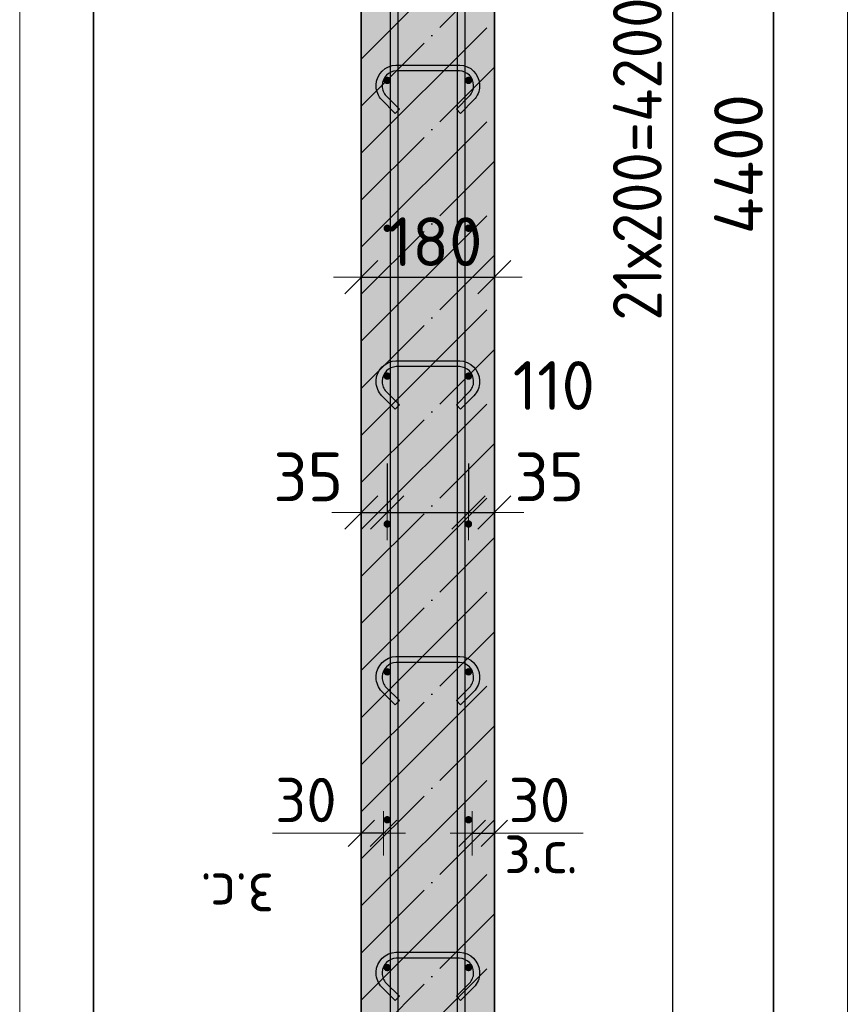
# Model space of a CAD drawing. Header units: millimetres. Extents: x 5077 to 50019, y 6526 to 90933.
# Tile 40 of 60: x 45876 to 46996, y 23879 to 25211. Entities that reach past the tile are written whole.
import ezdxf

# ---------------------------------------------------------------- set-up
doc = ezdxf.new("R2010")
doc.units = ezdxf.units.MM
doc.header["$PDMODE"] = 65
doc.linetypes.add('______11', pattern=[150, 120, -15, 0, -15])
doc.linetypes.add('______5', pattern=[330, 240, -30, 30, -30])
for name, color, linetype, lineweight in [('Standard', 7, 'Continuous', 25), ('Арм.стержн. вертикальными 1', 22, 'Continuous', 35), ('Арм.стержн.горизонт. 1', 180, 'Continuous', 35), ('Размерная линия_ общее', 7, 'Continuous', 13), ('Размерная линия_ общее_1', 7, 'Continuous', 13)]:
    doc.layers.add(name, color=color, linetype=linetype, lineweight=lineweight)
doc.layers.add('Арм.стержн.Стяжки', color=7, linetype='Continuous', lineweight=35, true_color=0x501e0f)
doc.styles.add('ISOCPEUR', font='ISOCPEUR')
doc.dimstyles.new('DIMSTYLE_3', dxfattribs={"dimtxt": 66, "dimasz": 75, "dimexe": 0, "dimexo": 0, "dimgap": 33, "dimtad": 2, "dimdec": 0, "dimrnd": 5, "dimzin": 12, "dimdsep": 46, "dimtxsty": 'ISOCPEUR', "dimblk1": 'ALL_ML_STRICH', "dimblk2": 'ALL_ML_STRICH', "dimsah": 1, "dimcen": 0, "dimclrd": 7, "dimclre": 256, "dimclrt": 7, "dimadec": 0, "dimazin": 0, "dimtfac": 1, "dimtdec": 0, "dimtix": 1, "dimtmove": 2, "dimatfit": 3, "dimfxl": 0, "dimtvp": 1.2, "dimtzin": 0, "dimlwd": 0, "dimlwe": -3, "dimarcsym": 0})
doc.dimstyles.new('DIMSTYLE_8', dxfattribs={"dimtxt": 60, "dimasz": 60, "dimexe": 0, "dimexo": 0.001, "dimgap": 30, "dimtad": 2, "dimdec": 0, "dimrnd": 5, "dimzin": 12, "dimdsep": 46, "dimtxsty": 'ISOCPEUR', "dimblk1": 'ALL_ML_STRICH', "dimblk2": 'ALL_ML_STRICH', "dimsah": 1, "dimcen": 0, "dimse1": 1, "dimse2": 1, "dimclrd": 7, "dimclre": 256, "dimclrt": 7, "dimadec": 0, "dimazin": 0, "dimtfac": 1, "dimtdec": 0, "dimtix": 1, "dimtmove": 2, "dimatfit": 3, "dimfxl": 0, "dimtvp": 1.2, "dimtzin": 0, "dimlwd": 0, "dimlwe": -3, "dimarcsym": 0})
doc.dimstyles.new('DIMSTYLE_9', dxfattribs={"dimtxt": 66, "dimasz": 75, "dimexe": 0, "dimexo": 0, "dimgap": 33, "dimtad": 2, "dimdec": 0, "dimrnd": 5, "dimzin": 12, "dimdsep": 46, "dimtxsty": 'ISOCPEUR', "dimblk1": 'ALL_ML_STRICH', "dimblk2": 'ALL_ML_STRICH', "dimsah": 1, "dimcen": 0, "dimclrd": 7, "dimclre": 256, "dimclrt": 7, "dimadec": 0, "dimazin": 0, "dimtfac": 1, "dimtdec": 0, "dimtix": 1, "dimtmove": 2, "dimatfit": 3, "dimfxl": 0, "dimtzin": 0, "dimlwd": 0, "dimlwe": -3, "dimarcsym": 0})

# ---------------------------------------------------------------- blocks, each defined once
blk = doc.blocks.new('ALL_ML_STRICH')
at = {"color": 0, "linetype": 'ByBlock', "lineweight": -2}
for p, q in [((0, -0.5), (0, 0.5)), ((-0.3, -0.3), (0.3, 0.3)), ((-1, 0), (0.5, 0))]:
    blk.add_line(p, q, dxfattribs=at)
blk = doc.blocks.new('*D184')
at = {"layer": 'DEFPOINTS', "color": 7, "linetype": 'Continuous', "lineweight": 13, "transparency": 33554687}
for p in [(46373.4, 24630.5), (46338.4, 24544.5), (46338.4, 24503.6)]:
    blk.add_point(p, dxfattribs=at)
at = {"layer": 'Размерная линия_ общее', "color": 253, "linetype": 'Continuous', "lineweight": -2, "true_color": 0xa0a0a0, "transparency": 33554687}
for p, q in [((46373.4, 24610.5), (46373.4, 24544.5)), ((46338.4, 24523.6), (46338.4, 24544.5))]:
    blk.add_line(p, q, dxfattribs=at)
at = {"layer": 'Размерная линия_ общее', "color": 7, "linetype": 'Continuous', "lineweight": -2, "transparency": 33554687}
blk.add_line((46338.4, 24544.5), (46373.4, 24544.5), dxfattribs=at)
at = {"layer": 'Размерная линия_ общее', "color": 7, "linetype": 'Continuous', "lineweight": 13, "transparency": 33554687, "xscale": 75, "yscale": 75, "zscale": 75}
blk.add_blockref('ALL_ML_STRICH', (46373.4, 24544.5), dxfattribs=at)
at = {"layer": 'Размерная линия_ общее', "color": 7, "linetype": 'Continuous', "lineweight": 13, "transparency": 33554687, "xscale": 75, "yscale": 75, "zscale": 75, "rotation": 180}
blk.add_blockref('ALL_ML_STRICH', (46338.4, 24544.5), dxfattribs=at)
at = {"layer": 'Размерная линия_ общее', "color": 7, "linetype": 'Continuous', "lineweight": 13, "transparency": 33554687, "insert": (46266.5, 24592.5), "char_height": 66, "width": 132, "attachment_point": 5, "style": 'ISOCPEUR'}
blk.add_mtext('\\A1;{35}', dxfattribs=at)
blk = doc.blocks.new('*D185')
at = {"layer": 'DEFPOINTS', "color": 7, "linetype": 'Continuous', "lineweight": 13, "transparency": 33554687}
for p in [(46373.4, 24630.5), (46483.4, 24630.5), (46373.4, 24544.5)]:
    blk.add_point(p, dxfattribs=at)
at = {"layer": 'Размерная линия_ общее', "color": 253, "linetype": 'Continuous', "lineweight": -2, "true_color": 0xa0a0a0, "transparency": 33554687}
for p, q in [((46373.4, 24610.5), (46373.4, 24544.5)), ((46483.4, 24610.5), (46483.4, 24544.5))]:
    blk.add_line(p, q, dxfattribs=at)
at = {"layer": 'Размерная линия_ общее', "color": 7, "linetype": 'Continuous', "lineweight": -2, "transparency": 33554687}
blk.add_line((46373.4, 24544.5), (46483.4, 24544.5), dxfattribs=at)
at = {"layer": 'Размерная линия_ общее', "color": 7, "linetype": 'Continuous', "lineweight": 13, "transparency": 33554687, "xscale": 75, "yscale": 75, "zscale": 75, "rotation": 180}
blk.add_blockref('ALL_ML_STRICH', (46373.4, 24544.5), dxfattribs=at)
at = {"layer": 'Размерная линия_ общее', "color": 7, "linetype": 'Continuous', "lineweight": 13, "transparency": 33554687, "xscale": 75, "yscale": 75, "zscale": 75}
blk.add_blockref('ALL_ML_STRICH', (46483.4, 24544.5), dxfattribs=at)
at = {"layer": 'Размерная линия_ общее', "color": 7, "linetype": 'Continuous', "lineweight": 13, "transparency": 33554687, "insert": (46598.9, 24716.1), "char_height": 66, "width": 198, "attachment_point": 5, "style": 'ISOCPEUR'}
blk.add_mtext('\\A1;{110}', dxfattribs=at)
blk = doc.blocks.new('*D186')
at = {"layer": 'DEFPOINTS', "color": 7, "linetype": 'Continuous', "lineweight": 13, "transparency": 33554687}
for p in [(46483.4, 24630.5), (46483.4, 24544.5), (46518.4, 24507)]:
    blk.add_point(p, dxfattribs=at)
at = {"layer": 'Размерная линия_ общее', "color": 253, "linetype": 'Continuous', "lineweight": -2, "true_color": 0xa0a0a0, "transparency": 33554687}
for p, q in [((46483.4, 24610.5), (46483.4, 24544.5)), ((46518.4, 24527), (46518.4, 24544.5))]:
    blk.add_line(p, q, dxfattribs=at)
at = {"layer": 'Размерная линия_ общее', "color": 7, "linetype": 'Continuous', "lineweight": -2, "transparency": 33554687}
blk.add_line((46483.4, 24544.5), (46518.4, 24544.5), dxfattribs=at)
at = {"layer": 'Размерная линия_ общее', "color": 7, "linetype": 'Continuous', "lineweight": 13, "transparency": 33554687, "xscale": 75, "yscale": 75, "zscale": 75}
blk.add_blockref('ALL_ML_STRICH', (46518.4, 24544.5), dxfattribs=at)
at = {"layer": 'Размерная линия_ общее', "color": 7, "linetype": 'Continuous', "lineweight": 13, "transparency": 33554687, "xscale": 75, "yscale": 75, "zscale": 75, "rotation": 180}
blk.add_blockref('ALL_ML_STRICH', (46483.4, 24544.5), dxfattribs=at)
at = {"layer": 'Размерная линия_ общее', "color": 7, "linetype": 'Continuous', "lineweight": 13, "transparency": 33554687, "insert": (46592.8, 24592.6), "char_height": 66, "width": 132, "attachment_point": 5, "style": 'ISOCPEUR'}
blk.add_mtext('\\A1;{35}', dxfattribs=at)
blk = doc.blocks.new('*D187')
at = {"layer": 'DEFPOINTS', "color": 7, "linetype": 'Continuous', "lineweight": 13, "transparency": 33554687}
for p in [(46488.4, 24110.4), (46488.4, 24101.7), (46518.4, 24101.7)]:
    blk.add_point(p, dxfattribs=at)
at = {"layer": 'Размерная линия_ общее_1', "color": 7, "linetype": 'Continuous', "lineweight": -2, "transparency": 33554687}
blk.add_line((46488.4, 24110.4), (46518.4, 24110.4), dxfattribs=at)
at = {"layer": 'Размерная линия_ общее_1', "color": 7, "linetype": 'Continuous', "lineweight": 13, "transparency": 33554687, "xscale": 60, "yscale": 60, "zscale": 60, "rotation": 180}
blk.add_blockref('ALL_ML_STRICH', (46488.4, 24110.4), dxfattribs=at)
at = {"layer": 'Размерная линия_ общее_1', "color": 7, "linetype": 'Continuous', "lineweight": 13, "transparency": 33554687, "xscale": 60, "yscale": 60, "zscale": 60}
blk.add_blockref('ALL_ML_STRICH', (46518.4, 24110.4), dxfattribs=at)
at = {"layer": 'Размерная линия_ общее_1', "color": 7, "linetype": 'Continuous', "lineweight": 13, "transparency": 33554687, "insert": (46579.4, 24155.4), "char_height": 60, "width": 120, "attachment_point": 5, "style": 'ISOCPEUR'}
blk.add_mtext('\\A1;{30}', dxfattribs=at)
at = {"layer": 'Размерная линия_ общее_1', "color": 7, "linetype": 'Continuous', "lineweight": 13, "transparency": 33554687, "insert": (46531.5, 24116.3), "char_height": 60, "width": 3, "attachment_point": 1, "line_spacing_factor": 0.60241, "style": 'ISOCPEUR'}
blk.add_mtext('з.с.', dxfattribs=at)
blk = doc.blocks.new('*D188')
at = {"layer": 'DEFPOINTS', "color": 7, "linetype": 'Continuous', "lineweight": 13, "transparency": 33554687}
for p in [(46368.4, 24110.4), (46338.4, 24101.7), (46368.4, 24101.7)]:
    blk.add_point(p, dxfattribs=at)
at = {"layer": 'Размерная линия_ общее_1', "color": 7, "linetype": 'Continuous', "lineweight": -2, "transparency": 33554687}
blk.add_line((46368.4, 24110.4), (46338.4, 24110.4), dxfattribs=at)
at = {"layer": 'Размерная линия_ общее_1', "color": 7, "linetype": 'Continuous', "lineweight": 13, "transparency": 33554687, "xscale": 60, "yscale": 60, "zscale": 60}
for p, rotation in [((46368.4, 24110.4), 360), ((46338.4, 24110.4), 180)]:
    blk.add_blockref('ALL_ML_STRICH', p, dxfattribs=dict(at, rotation=rotation))
at = {"layer": 'Размерная линия_ общее_1', "color": 7, "linetype": 'Continuous', "lineweight": 13, "transparency": 33554687, "insert": (46263.4, 24155.4), "char_height": 60, "width": 120, "attachment_point": 5, "style": 'ISOCPEUR'}
blk.add_mtext('\\A1;{30}', dxfattribs=at)
at = {"layer": 'Размерная линия_ общее_1', "color": 7, "linetype": 'Continuous', "lineweight": 13, "transparency": 33554687, "insert": (46220.4, 23996.3), "char_height": 60, "width": 3, "attachment_point": 1, "rotation": 180, "line_spacing_factor": 0.60241, "style": 'ISOCPEUR'}
blk.add_mtext('з.с.', dxfattribs=at)
blk = doc.blocks.new('*D189')
at = {"layer": 'DEFPOINTS', "color": 7, "linetype": 'Continuous', "lineweight": 13, "transparency": 33554687}
for p in [(46338.4, 24872.6), (46518.4, 24871), (46338.4, 24862.6)]:
    blk.add_point(p, dxfattribs=at)
at = {"layer": 'Размерная линия_ общее', "color": 253, "linetype": 'Continuous', "lineweight": -2, "true_color": 0xa0a0a0, "transparency": 33554687}
for p, q in [((46338.4, 24862.6), (46338.4, 24862.6)), ((46518.4, 24862.6), (46518.4, 24862.6))]:
    blk.add_line(p, q, dxfattribs=at)
at = {"layer": 'Размерная линия_ общее', "color": 7, "linetype": 'Continuous', "lineweight": -2, "transparency": 33554687}
blk.add_line((46338.4, 24862.6), (46518.4, 24862.6), dxfattribs=at)
at = {"layer": 'Размерная линия_ общее', "color": 7, "linetype": 'Continuous', "lineweight": 13, "transparency": 33554687, "xscale": 75, "yscale": 75, "zscale": 75, "rotation": 180}
blk.add_blockref('ALL_ML_STRICH', (46338.4, 24862.6), dxfattribs=at)
at = {"layer": 'Размерная линия_ общее', "color": 7, "linetype": 'Continuous', "lineweight": 13, "transparency": 33554687, "xscale": 75, "yscale": 75, "zscale": 75}
blk.add_blockref('ALL_ML_STRICH', (46518.4, 24862.6), dxfattribs=at)
at = {"layer": 'Размерная линия_ общее', "color": 7, "linetype": 'Continuous', "lineweight": 13, "transparency": 33554687, "insert": (46438.3, 24910.6), "char_height": 66, "width": 198, "attachment_point": 5, "style": 'ISOCPEUR'}
blk.add_mtext('\\A1;{180}', dxfattribs=at)
blk = doc.blocks.new('*D313')
at = {"layer": 'DEFPOINTS', "color": 7, "linetype": 'Continuous', "lineweight": 13, "transparency": 33554687}
for p in [(46518.4, 27218.8), (46518.4, 22818.8), (46896.8, 22818.8)]:
    blk.add_point(p, dxfattribs=at)
at = {"layer": 'Размерная линия_ общее', "color": 253, "linetype": 'Continuous', "lineweight": -2, "true_color": 0xa0a0a0, "transparency": 33554687}
for p, q in [((46538.4, 27218.8), (46896.8, 27218.8)), ((46538.4, 22818.8), (46896.8, 22818.8))]:
    blk.add_line(p, q, dxfattribs=at)
at = {"layer": 'Размерная линия_ общее', "color": 7, "linetype": 'Continuous', "lineweight": -2, "transparency": 33554687}
blk.add_line((46896.8, 22818.8), (46896.8, 27218.8), dxfattribs=at)
at = {"layer": 'Размерная линия_ общее', "color": 7, "linetype": 'Continuous', "lineweight": 13, "transparency": 33554687, "xscale": 75, "yscale": 75, "zscale": 75}
for p, rotation in [((46896.8, 27218.8), 90), ((46896.8, 22818.8), 270)]:
    blk.add_blockref('ALL_ML_STRICH', p, dxfattribs=dict(at, rotation=rotation))
at = {"layer": 'Размерная линия_ общее', "color": 7, "linetype": 'Continuous', "lineweight": 13, "transparency": 33554687, "insert": (46848.8, 25015.5), "char_height": 66, "width": 264, "attachment_point": 5, "rotation": 90, "style": 'ISOCPEUR'}
blk.add_mtext('\\A1;{4400}', dxfattribs=at)
blk = doc.blocks.new('*D316')
at = {"layer": 'DEFPOINTS', "color": 7, "linetype": 'Continuous', "lineweight": 13, "transparency": 33554687}
for p in [(46483.4, 27128.8), (46483.4, 22928.8), (46759.9, 22928.8)]:
    blk.add_point(p, dxfattribs=at)
at = {"layer": 'Размерная линия_ общее', "color": 253, "linetype": 'Continuous', "lineweight": -2, "true_color": 0xa0a0a0, "transparency": 33554687}
for p, q in [((46503.4, 27128.8), (46759.9, 27128.8)), ((46503.4, 22928.8), (46759.9, 22928.8))]:
    blk.add_line(p, q, dxfattribs=at)
at = {"layer": 'Размерная линия_ общее', "color": 7, "linetype": 'Continuous', "lineweight": -2, "transparency": 33554687}
blk.add_line((46759.9, 22928.8), (46759.9, 27128.8), dxfattribs=at)
at = {"layer": 'Размерная линия_ общее', "color": 7, "linetype": 'Continuous', "lineweight": 13, "transparency": 33554687, "xscale": 75, "yscale": 75, "zscale": 75}
for p, rotation in [((46759.9, 27128.8), 90), ((46759.9, 22928.8), 270)]:
    blk.add_blockref('ALL_ML_STRICH', p, dxfattribs=dict(at, rotation=rotation))
at = {"layer": 'Размерная линия_ общее', "color": 7, "linetype": 'Continuous', "lineweight": 13, "transparency": 33554687, "insert": (46678.9, 24803.8), "char_height": 66, "width": 3.3, "attachment_point": 1, "rotation": 90, "line_spacing_factor": 0.60241, "style": 'ISOCPEUR'}
blk.add_mtext('\\W0.91;21х200=4200', dxfattribs=at)

msp = doc.modelspace()

# ---------------------------------------------------------------- hatches: boundary and pattern name
at = {"layer": 'Standard', "linetype": 'Continuous', "lineweight": -3, "true_color": 0xc7c7c7, "transparency": 33554687}
msp.add_hatch(color=9, dxfattribs=at).paths.add_polyline_path([(46518.4, 27218.8), (46338.4, 27218.8), (46338.4, 22818.8), (46518.4, 22818.8)])
at = {"layer": 'Арм.стержн.горизонт. 1', "linetype": 'Continuous', "lineweight": 50, "transparency": 33554687}
for points in [[(46378.4, 25128.8), (46378.1, 25130.7), (46377, 25132.3), (46375.4, 25133.4), (46373.4, 25133.8), (46371.5, 25133.4), (46369.9, 25132.3), (46368.8, 25130.7), (46368.4, 25128.8), (46368.8, 25126.8), (46369.9, 25125.2), (46371.5, 25124.1), (46373.4, 25123.8), (46375.4, 25124.1), (46377, 25125.2), (46378.1, 25126.8)], [(46488.4, 25128.8), (46488.1, 25130.7), (46487, 25132.3), (46485.4, 25133.4), (46483.4, 25133.8), (46481.5, 25133.4), (46479.9, 25132.3), (46478.8, 25130.7), (46478.4, 25128.8), (46478.8, 25126.8), (46479.9, 25125.2), (46481.5, 25124.1), (46483.4, 25123.8), (46485.4, 25124.1), (46487, 25125.2), (46488.1, 25126.8)], [(46378.4, 24928.8), (46378.1, 24930.7), (46377, 24932.3), (46375.4, 24933.4), (46373.4, 24933.8), (46371.5, 24933.4), (46369.9, 24932.3), (46368.8, 24930.7), (46368.4, 24928.8), (46368.8, 24926.8), (46369.9, 24925.2), (46371.5, 24924.1), (46373.4, 24923.8), (46375.4, 24924.1), (46377, 24925.2), (46378.1, 24926.8)], [(46488.4, 24928.8), (46488.1, 24930.7), (46487, 24932.3), (46485.4, 24933.4), (46483.4, 24933.8), (46481.5, 24933.4), (46479.9, 24932.3), (46478.8, 24930.7), (46478.4, 24928.8), (46478.8, 24926.8), (46479.9, 24925.2), (46481.5, 24924.1), (46483.4, 24923.8), (46485.4, 24924.1), (46487, 24925.2), (46488.1, 24926.8)], [(46378.4, 24728.8), (46378.1, 24730.7), (46377, 24732.3), (46375.4, 24733.4), (46373.4, 24733.8), (46371.5, 24733.4), (46369.9, 24732.3), (46368.8, 24730.7), (46368.4, 24728.8), (46368.8, 24726.8), (46369.9, 24725.2), (46371.5, 24724.1), (46373.4, 24723.8), (46375.4, 24724.1), (46377, 24725.2), (46378.1, 24726.8)], [(46488.4, 24728.8), (46488.1, 24730.7), (46487, 24732.3), (46485.4, 24733.4), (46483.4, 24733.8), (46481.5, 24733.4), (46479.9, 24732.3), (46478.8, 24730.7), (46478.4, 24728.8), (46478.8, 24726.8), (46479.9, 24725.2), (46481.5, 24724.1), (46483.4, 24723.8), (46485.4, 24724.1), (46487, 24725.2), (46488.1, 24726.8)], [(46378.4, 24528.8), (46378.1, 24530.7), (46377, 24532.3), (46375.4, 24533.4), (46373.4, 24533.8), (46371.5, 24533.4), (46369.9, 24532.3), (46368.8, 24530.7), (46368.4, 24528.8), (46368.8, 24526.8), (46369.9, 24525.2), (46371.5, 24524.1), (46373.4, 24523.8), (46375.4, 24524.1), (46377, 24525.2), (46378.1, 24526.8)], [(46488.4, 24528.8), (46488.1, 24530.7), (46487, 24532.3), (46485.4, 24533.4), (46483.4, 24533.8), (46481.5, 24533.4), (46479.9, 24532.3), (46478.8, 24530.7), (46478.4, 24528.8), (46478.8, 24526.8), (46479.9, 24525.2), (46481.5, 24524.1), (46483.4, 24523.8), (46485.4, 24524.1), (46487, 24525.2), (46488.1, 24526.8)], [(46378.4, 24328.8), (46378.1, 24330.7), (46377, 24332.3), (46375.4, 24333.4), (46373.4, 24333.8), (46371.5, 24333.4), (46369.9, 24332.3), (46368.8, 24330.7), (46368.4, 24328.8), (46368.8, 24326.8), (46369.9, 24325.2), (46371.5, 24324.1), (46373.4, 24323.8), (46375.4, 24324.1), (46377, 24325.2), (46378.1, 24326.8)], [(46488.4, 24328.8), (46488.1, 24330.7), (46487, 24332.3), (46485.4, 24333.4), (46483.4, 24333.8), (46481.5, 24333.4), (46479.9, 24332.3), (46478.8, 24330.7), (46478.4, 24328.8), (46478.8, 24326.8), (46479.9, 24325.2), (46481.5, 24324.1), (46483.4, 24323.8), (46485.4, 24324.1), (46487, 24325.2), (46488.1, 24326.8)], [(46378.4, 24128.8), (46378.1, 24130.7), (46377, 24132.3), (46375.4, 24133.4), (46373.4, 24133.8), (46371.5, 24133.4), (46369.9, 24132.3), (46368.8, 24130.7), (46368.4, 24128.8), (46368.8, 24126.8), (46369.9, 24125.2), (46371.5, 24124.1), (46373.4, 24123.8), (46375.4, 24124.1), (46377, 24125.2), (46378.1, 24126.8)], [(46488.4, 24128.8), (46488.1, 24130.7), (46487, 24132.3), (46485.4, 24133.4), (46483.4, 24133.8), (46481.5, 24133.4), (46479.9, 24132.3), (46478.8, 24130.7), (46478.4, 24128.8), (46478.8, 24126.8), (46479.9, 24125.2), (46481.5, 24124.1), (46483.4, 24123.8), (46485.4, 24124.1), (46487, 24125.2), (46488.1, 24126.8)], [(46378.4, 23928.8), (46378.1, 23930.7), (46377, 23932.3), (46375.4, 23933.4), (46373.4, 23933.8), (46371.5, 23933.4), (46369.9, 23932.3), (46368.8, 23930.7), (46368.4, 23928.8), (46368.8, 23926.8), (46369.9, 23925.2), (46371.5, 23924.1), (46373.4, 23923.8), (46375.4, 23924.1), (46377, 23925.2), (46378.1, 23926.8)], [(46488.4, 23928.8), (46488.1, 23930.7), (46487, 23932.3), (46485.4, 23933.4), (46483.4, 23933.8), (46481.5, 23933.4), (46479.9, 23932.3), (46478.8, 23930.7), (46478.4, 23928.8), (46478.8, 23926.8), (46479.9, 23925.2), (46481.5, 23924.1), (46483.4, 23923.8), (46485.4, 23924.1), (46487, 23925.2), (46488.1, 23926.8)]]:
    msp.add_hatch(color=4, dxfattribs=at).paths.add_polyline_path(points)

# ---------------------------------------------------------------- linework, layer by layer
at = {"layer": 'Standard', "color": 52, "linetype": 'Continuous', "lineweight": -3, "transparency": 33554687}
for p, q in [((45976.1, 22630.8), (45976.1, 27542.1)), ((45976.1, 27542.1), (45976.1, 22630.8)), ((46896.1, 22630.8), (46896.1, 27542.1)), ((46896.1, 27542.1), (46896.1, 22630.8))]:
    msp.add_line(p, q, dxfattribs=at)
at = {"layer": 'Standard', "color": 7, "linetype": 'Continuous', "lineweight": 35, "transparency": 33554687}
for p, q in [((46338.4, 27218.8), (46338.4, 22818.8)), ((46518.4, 22818.8), (46518.4, 27218.8))]:
    msp.add_line(p, q, dxfattribs=at)
at = {"layer": 'Standard', "color": 253, "linetype": '______5', "lineweight": -3, "true_color": 0xababab, "transparency": 33554687}
for p, q in [((46338.4, 25157.7), (46518.4, 25337.7)), ((46338.4, 25030.4), (46518.4, 25210.4)), ((46338.4, 24903.1), (46518.4, 25083.1)), ((46338.4, 24775.9), (46518.4, 24955.9)), ((46338.4, 24648.6), (46518.4, 24828.6)), ((46338.4, 24521.3), (46518.4, 24701.3)), ((46338.4, 24394), (46518.4, 24574)), ((46338.4, 24266.7), (46518.4, 24446.7)), ((46338.4, 24139.5), (46518.4, 24319.5)), ((46338.4, 24012.2), (46518.4, 24192.2)), ((46338.4, 23884.9), (46518.4, 24064.9)), ((46338.4, 23757.6), (46518.4, 23937.6))]:
    msp.add_line(p, q, dxfattribs=at)
at = {"layer": 'Standard', "color": 253, "linetype": '______11', "lineweight": -3, "true_color": 0xababab, "transparency": 33554687}
for p, q in [((46338.4, 25094.1), (46518.4, 25274.1)), ((46338.4, 24966.8), (46518.4, 25146.8)), ((46338.4, 24839.5), (46518.4, 25019.5)), ((46338.4, 24712.2), (46518.4, 24892.2)), ((46338.4, 24584.9), (46518.4, 24764.9)), ((46338.4, 24457.7), (46518.4, 24637.7)), ((46338.4, 24330.4), (46518.4, 24510.4)), ((46338.4, 24203.1), (46518.4, 24383.1)), ((46338.4, 24075.8), (46518.4, 24255.8)), ((46338.4, 23948.5), (46518.4, 24128.5)), ((46338.4, 23821.3), (46518.4, 24001.3))]:
    msp.add_line(p, q, dxfattribs=at)
at = {"layer": 'Standard', "color": 7, "linetype": 'Continuous', "lineweight": 13, "transparency": 33554687}
for p, q in [((46338.4, 24110.4), (46218.4, 24110.4)), ((46518.4, 24110.4), (46638.4, 24110.4))]:
    msp.add_line(p, q, dxfattribs=at)
msp.add_lwpolyline([(45876.1, 22530.8), (46996.1, 22530.8), (46996.1, 27642.1), (45876.1, 27642.1), (45876.1, 22530.8)], dxfattribs=at)
at = {"layer": 'Арм.стержн. вертикальными 1', "color": 4, "linetype": 'Continuous', "lineweight": 25, "transparency": 33554687}
for points in [[(46468.4, 22818.8), (46468.4, 27339.7), (46467.8, 27344.2), (46466.2, 27348.8), (46463.9, 27353), (46461, 27356.4), (46457.6, 27359.3), (46453.4, 27361.6), (46448.9, 27363.1), (46444.3, 27363.8), (46168.4, 27363.8), (46168.4, 27373.8), (46445, 27373.8), (46451.1, 27372.9), (46457.5, 27370.8), (46463.3, 27367.5), (46468.1, 27363.5), (46472.2, 27358.7), (46475.4, 27352.9), (46477.5, 27346.5), (46478.4, 27340.4), (46478.4, 22818.8), (46468.4, 22818.8)], [(46378, 22818.8), (46378, 27259.7), (46377.4, 27264.2), (46375.9, 27268.8), (46373.5, 27273), (46370.7, 27276.4), (46367.3, 27279.3), (46363.1, 27281.6), (46358.5, 27283.1), (46354, 27283.8), (45998, 27283.8), (45998, 27293.8), (46354.7, 27293.8), (46360.8, 27292.9), (46367.1, 27290.8), (46373, 27287.5), (46377.8, 27283.5), (46381.8, 27278.7), (46385.1, 27272.9), (46387.2, 27266.5), (46388, 27260.4), (46388, 22818.8), (46378, 22818.8)]]:
    msp.add_lwpolyline(points, dxfattribs=at)
at = {"layer": 'Арм.стержн.Стяжки', "color": 40, "linetype": 'Continuous', "lineweight": 25, "transparency": 33554687}
for points in [[(46467, 25089.9), (46484.9, 25107.8), (46486.1, 25109.2), (46487.2, 25110.7), (46488.1, 25112.3), (46488.9, 25114), (46489.5, 25115.7), (46490, 25117.5), (46490.3, 25119.4), (46490.4, 25121.2), (46490.4, 25122.4), (46489.9, 25126), (46488.7, 25129.7), (46486.9, 25133), (46484.6, 25135.8), (46481.8, 25138), (46478.5, 25139.9), (46474.8, 25141.1), (46471.2, 25141.6), (46385.7, 25141.6), (46382.1, 25141.1), (46378.4, 25139.9), (46375, 25138), (46372.3, 25135.8), (46370, 25133), (46368.2, 25129.7), (46366.9, 25126), (46366.4, 25122.4), (46366.4, 25121.2), (46366.6, 25119.4), (46366.9, 25117.5), (46367.3, 25115.7), (46368, 25114), (46368.7, 25112.3), (46369.7, 25110.7), (46370.8, 25109.2), (46372, 25107.8), (46389.9, 25089.9), (46384.2, 25084.2), (46366.2, 25102.3), (46364.5, 25104.2), (46363, 25106.3), (46361.7, 25108.6), (46360.6, 25110.9), (46359.7, 25113.3), (46359, 25115.9), (46358.6, 25118.4), (46358.4, 25121), (46358.4, 25123), (46359.1, 25127.8), (46360.8, 25132.9), (46363.4, 25137.6), (46366.6, 25141.4), (46370.5, 25144.7), (46375.2, 25147.3), (46380.2, 25148.9), (46385.1, 25149.6), (46471.8, 25149.6), (46476.6, 25148.9), (46481.7, 25147.3), (46486.4, 25144.7), (46490.3, 25141.4), (46493.5, 25137.6), (46496.1, 25132.9), (46497.8, 25127.8), (46498.4, 25123), (46498.4, 25121), (46498.3, 25118.4), (46497.8, 25115.9), (46497.2, 25113.3), (46496.3, 25110.9), (46495.2, 25108.6), (46493.9, 25106.3), (46492.4, 25104.2), (46490.7, 25102.3), (46472.7, 25084.2), (46467, 25089.9)], [(46467, 24689.9), (46484.9, 24707.8), (46486.1, 24709.2), (46487.2, 24710.7), (46488.1, 24712.3), (46488.9, 24714), (46489.5, 24715.7), (46490, 24717.5), (46490.3, 24719.4), (46490.4, 24721.2), (46490.4, 24722.4), (46489.9, 24726), (46488.7, 24729.7), (46486.9, 24733), (46484.6, 24735.8), (46481.8, 24738), (46478.5, 24739.9), (46474.8, 24741.1), (46471.2, 24741.6), (46385.7, 24741.6), (46382.1, 24741.1), (46378.4, 24739.9), (46375, 24738), (46372.3, 24735.8), (46370, 24733), (46368.2, 24729.7), (46366.9, 24726), (46366.4, 24722.4), (46366.4, 24721.2), (46366.6, 24719.4), (46366.9, 24717.5), (46367.3, 24715.7), (46368, 24714), (46368.7, 24712.3), (46369.7, 24710.7), (46370.8, 24709.2), (46372, 24707.8), (46389.9, 24689.9), (46384.2, 24684.2), (46366.2, 24702.3), (46364.5, 24704.2), (46363, 24706.3), (46361.7, 24708.6), (46360.6, 24710.9), (46359.7, 24713.3), (46359, 24715.9), (46358.6, 24718.4), (46358.4, 24721), (46358.4, 24723), (46359.1, 24727.8), (46360.8, 24732.9), (46363.4, 24737.6), (46366.6, 24741.4), (46370.5, 24744.7), (46375.2, 24747.3), (46380.2, 24748.9), (46385.1, 24749.6), (46471.8, 24749.6), (46476.6, 24748.9), (46481.7, 24747.3), (46486.4, 24744.7), (46490.3, 24741.4), (46493.5, 24737.6), (46496.1, 24732.9), (46497.8, 24727.8), (46498.4, 24723), (46498.4, 24721), (46498.3, 24718.4), (46497.8, 24715.9), (46497.2, 24713.3), (46496.3, 24710.9), (46495.2, 24708.6), (46493.9, 24706.3), (46492.4, 24704.2), (46490.7, 24702.3), (46472.7, 24684.2), (46467, 24689.9)], [(46467, 24289.9), (46484.9, 24307.8), (46486.1, 24309.2), (46487.2, 24310.7), (46488.1, 24312.3), (46488.9, 24314), (46489.5, 24315.7), (46490, 24317.5), (46490.3, 24319.4), (46490.4, 24321.2), (46490.4, 24322.4), (46489.9, 24326), (46488.7, 24329.7), (46486.9, 24333), (46484.6, 24335.8), (46481.8, 24338), (46478.5, 24339.9), (46474.8, 24341.1), (46471.2, 24341.6), (46385.7, 24341.6), (46382.1, 24341.1), (46378.4, 24339.9), (46375, 24338), (46372.3, 24335.8), (46370, 24333), (46368.2, 24329.7), (46366.9, 24326), (46366.4, 24322.4), (46366.4, 24321.2), (46366.6, 24319.4), (46366.9, 24317.5), (46367.3, 24315.7), (46368, 24314), (46368.7, 24312.3), (46369.7, 24310.7), (46370.8, 24309.2), (46372, 24307.8), (46389.9, 24289.9), (46384.2, 24284.2), (46366.2, 24302.3), (46364.5, 24304.2), (46363, 24306.3), (46361.7, 24308.6), (46360.6, 24310.9), (46359.7, 24313.3), (46359, 24315.9), (46358.6, 24318.4), (46358.4, 24321), (46358.4, 24323), (46359.1, 24327.8), (46360.8, 24332.9), (46363.4, 24337.6), (46366.6, 24341.4), (46370.5, 24344.7), (46375.2, 24347.3), (46380.2, 24348.9), (46385.1, 24349.6), (46471.8, 24349.6), (46476.6, 24348.9), (46481.7, 24347.3), (46486.4, 24344.7), (46490.3, 24341.4), (46493.5, 24337.6), (46496.1, 24332.9), (46497.8, 24327.8), (46498.4, 24323), (46498.4, 24321), (46498.3, 24318.4), (46497.8, 24315.9), (46497.2, 24313.3), (46496.3, 24310.9), (46495.2, 24308.6), (46493.9, 24306.3), (46492.4, 24304.2), (46490.7, 24302.3), (46472.7, 24284.2), (46467, 24289.9)], [(46467, 23889.9), (46484.9, 23907.8), (46486.1, 23909.2), (46487.2, 23910.7), (46488.1, 23912.3), (46488.9, 23914), (46489.5, 23915.7), (46490, 23917.5), (46490.3, 23919.4), (46490.4, 23921.2), (46490.4, 23922.4), (46489.9, 23926), (46488.7, 23929.7), (46486.9, 23933), (46484.6, 23935.8), (46481.8, 23938), (46478.5, 23939.9), (46474.8, 23941.1), (46471.2, 23941.6), (46385.7, 23941.6), (46382.1, 23941.1), (46378.4, 23939.9), (46375, 23938), (46372.3, 23935.8), (46370, 23933), (46368.2, 23929.7), (46366.9, 23926), (46366.4, 23922.4), (46366.4, 23921.2), (46366.6, 23919.4), (46366.9, 23917.5), (46367.3, 23915.7), (46368, 23914), (46368.7, 23912.3), (46369.7, 23910.7), (46370.8, 23909.2), (46372, 23907.8), (46389.9, 23889.9), (46384.2, 23884.2), (46366.2, 23902.3), (46364.5, 23904.2), (46363, 23906.3), (46361.7, 23908.6), (46360.6, 23910.9), (46359.7, 23913.3), (46359, 23915.9), (46358.6, 23918.4), (46358.4, 23921), (46358.4, 23923), (46359.1, 23927.8), (46360.8, 23932.9), (46363.4, 23937.6), (46366.6, 23941.4), (46370.5, 23944.7), (46375.2, 23947.3), (46380.2, 23948.9), (46385.1, 23949.6), (46471.8, 23949.6), (46476.6, 23948.9), (46481.7, 23947.3), (46486.4, 23944.7), (46490.3, 23941.4), (46493.5, 23937.6), (46496.1, 23932.9), (46497.8, 23927.8), (46498.4, 23923), (46498.4, 23921), (46498.3, 23918.4), (46497.8, 23915.9), (46497.2, 23913.3), (46496.3, 23910.9), (46495.2, 23908.6), (46493.9, 23906.3), (46492.4, 23904.2), (46490.7, 23902.3), (46472.7, 23884.2), (46467, 23889.9)]]:
    msp.add_lwpolyline(points, dxfattribs=at)

# ---------------------------------------------------------------- dimensions: what is measured, and where the dimension line sits
at = {"layer": 'Размерная линия_ общее', "color": 7, "linetype": 'Continuous', "lineweight": 13, "transparency": 33554687}
dim = msp.add_linear_dim(base=(46896.8, 27218.8), p1=(46538.4, 22818.8), p2=(46538.4, 27218.8), angle=90, dimstyle='DIMSTYLE_9', override={"dimpost": '<>', "dimclrd": 7, "dimclre": 253, "dimclrt": 7, "dimlwd": 0, "dimlwe": 65533}, dxfattribs=at)
dim.commit()
dim.dimension.update_dxf_attribs({"geometry": '*D313', "text_midpoint": (46848.8, 25015.5), "dimtype": 160})
dim = msp.add_linear_dim(base=(46759.9, 27128.8), p1=(46503.4, 22928.8), p2=(46503.4, 27128.8), angle=90, text='\\W0.91;21х200=4200', dimstyle='DIMSTYLE_9', override={"dimpost": '<>', "dimclrd": 7, "dimclre": 253, "dimclrt": 7, "dimlwd": 0, "dimlwe": 65533}, dxfattribs=at)
dim.commit()
dim.dimension.update_dxf_attribs({"geometry": '*D316', "text_midpoint": (46726.9, 25028.8), "dimtype": 160})
for base, p1, p2, picture, middle in [((46518.4, 24862.6), (46338.4, 24862.6), (46518.4, 24862.6), '*D189', (46438.3, 24910.6)), ((46483.4, 24544.5), (46373.4, 24610.5), (46483.4, 24610.5), '*D185', (46598.9, 24716.1)), ((46373.4, 24544.5), (46338.4, 24523.6), (46373.4, 24610.5), '*D184', (46266.5, 24592.5)), ((46518.4, 24544.5), (46483.4, 24610.5), (46518.4, 24527), '*D186', (46592.8, 24592.6))]:
    dim = msp.add_linear_dim(base=base, p1=p1, p2=p2, dimstyle='DIMSTYLE_3', override={"dimpost": '<>', "dimclrd": 7, "dimclre": 253, "dimclrt": 7, "dimlwd": 0, "dimlwe": 65533}, dxfattribs=at)
    dim.commit()
    dim.dimension.update_dxf_attribs({"geometry": picture, "text_midpoint": middle, "dimtype": 160})
at = {"layer": 'Размерная линия_ общее_1', "color": 7, "linetype": 'Continuous', "lineweight": 13, "transparency": 33554687}
dim = msp.add_linear_dim(base=(46338.4, 24110.4), p1=(46368.4, 24101.7), p2=(46338.4, 24101.7), angle=180, text='<>\\Xз.с.', dimstyle='DIMSTYLE_8', override={"dimpost": '<>', "dimclrd": 7, "dimclre": 253, "dimclrt": 7, "dimlwd": 0, "dimlwe": 65533}, dxfattribs=at)
dim.commit()
dim.dimension.update_dxf_attribs({"geometry": '*D188', "text_midpoint": (46263.4, 24155.4), "dimtype": 160})
dim = msp.add_linear_dim(base=(46518.4, 24110.4), p1=(46488.4, 24101.7), p2=(46518.4, 24101.7), text='<>\\Xз.с.', dimstyle='DIMSTYLE_8', override={"dimpost": '<>', "dimclrd": 7, "dimclre": 253, "dimclrt": 7, "dimlwd": 0, "dimlwe": 65533}, dxfattribs=at)
dim.commit()
dim.dimension.update_dxf_attribs({"geometry": '*D187', "text_midpoint": (46579.4, 24155.4), "dimtype": 160})

doc.saveas('drawing.dxf')
